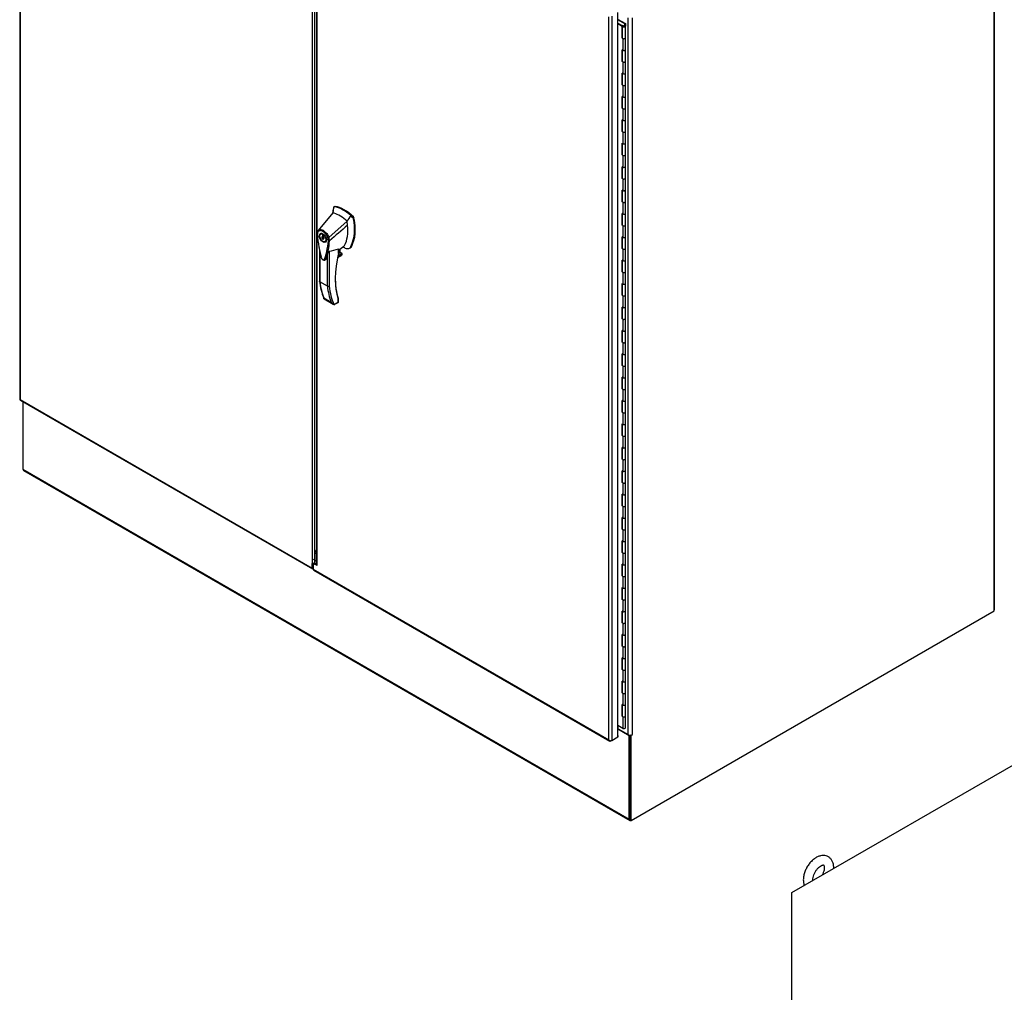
# Model space of a CAD drawing. Header units: inches. Extents: x 2 to 538, y -2 to 358.
# Tile 9 of 11: x 407 to 476, y 246 to 314. Entities that reach past the tile are written whole.
import ezdxf

# ---------------------------------------------------------------- set-up
doc = ezdxf.new("R2010")
doc.units = ezdxf.units.IN
doc.header["$MEASUREMENT"] = 0
for name, color, linetype in [('COM44036', 7, 'Continuous'), ('COM48815', 7, 'Continuous'), ('COM54578-60', 7, 'Continuous'), ('COM56746-3', 7, 'Continuous'), ('COM71120-5', 7, 'Continuous'), ('COM71123-9', 7, 'Continuous'), ('Default', 7, 'Continuous'), ('GSK11033', 7, 'Continuous'), ('HAN13066', 7, 'Continuous'), ('SCS00680', 7, 'Continuous')]:
    doc.layers.add(name, color=color, linetype=linetype)

# ---------------------------------------------------------------- blocks, each defined once
blk = doc.blocks.new('SE1')
at = {"layer": 'COM44036', "color": 7, "linetype": 'Continuous'}
for p, q in [((407.037, 337.713), (407.037, 287.143)), ((407.078, 337.616), (407.078, 287.124)), ((427.448, 325.55), (427.448, 275.669)), ((427.65, 275.763), (427.65, 325.212)), ((407.074, 287.078), (427.478, 275.298)), ((407.078, 287.124), (427.448, 275.364)), ((407.078, 287.124), (407.078, 287.124)), ((407.078, 287.124), (407.078, 287.124)), ((407.078, 287.124), (407.078, 287.124)), ((407.078, 287.124), (407.078, 287.124)), ((427.515, 275.403), (427.515, 275.708)), ((427.448, 275.364), (427.448, 275.669))]:
    blk.add_line(p, q, dxfattribs=at)
blk.add_arc((427.437, 275.958), 0.289, 272.24185, 317.56928, dxfattribs=at)
for centre, major_axis, start_param, end_param in [((407.18, 287.143), (0.143, 0), 3.141593, 3.27243), ((407.146, 287.202), (0.072, 0.124), 3.010756, 3.141593), ((427.549, 275.422), (0.072, 0.124), 2.356194, 3.786671)]:
    blk.add_ellipse(centre, major_axis=major_axis, ratio=0.57735, start_param=start_param, end_param=end_param, dxfattribs=at)
for points in [[(407.038, 287.133), (407.04, 287.13), (407.044, 287.128), (407.055, 287.126), (407.059, 287.125), (407.068, 287.124), (407.073, 287.124), (407.078, 287.124)], [(407.065, 287.085), (407.064, 287.088), (407.065, 287.093), (407.068, 287.103), (407.069, 287.107), (407.073, 287.115), (407.075, 287.119), (407.078, 287.124)]]:
    blk.add_open_spline(points, degree=3, knots=[0, 0, 0, 0, 0.5, 0.5, 0.75, 0.75, 1, 1, 1, 1], dxfattribs=at)
at = {"layer": 'COM48815', "color": 7, "linetype": 'Continuous'}
for q in [(475.098, 331.15), (475.077, 272.456)]:
    blk.add_line((475.098, 272.468), q, dxfattribs=at)
at = {"layer": 'COM54578-60', "color": 7, "linetype": 'Continuous'}
for p, q in [((449.28, 313.367), (448.798, 313.645)), ((448.833, 313.675), (449.342, 313.382)), ((448.798, 313.408), (449.099, 313.234)), ((449.094, 313.186), (448.798, 313.357)), ((449.094, 312.369), (449.094, 313.186)), ((449.099, 313.234), (449.099, 312.417)), ((449.108, 313.206), (449.108, 312.389)), ((449.142, 313.254), (449.186, 313.228)), ((449.175, 313.206), (449.175, 313.193)), ((449.186, 313.228), (449.186, 313.224)), ((449.275, 313.193), (449.275, 313.206)), ((449.28, 313.208), (449.28, 313.367)), ((449.28, 313.208), (449.28, 313.204)), ((449.342, 313.382), (449.342, 313.209)), ((449.342, 312.389), (449.342, 313.206)), ((449.094, 312.369), (449.142, 312.342)), ((449.108, 312.412), (449.099, 312.417)), ((449.142, 312.342), (449.142, 311.524)), ((449.342, 311.572), (449.342, 312.389)), ((449.142, 311.524), (449.094, 311.552)), ((449.094, 310.736), (449.094, 311.552)), ((449.099, 311.549), (449.099, 310.784)), ((449.108, 311.544), (449.108, 310.756)), ((449.342, 310.756), (449.342, 311.573)), ((449.099, 310.784), (449.108, 310.779)), ((449.342, 309.939), (449.342, 310.756)), ((449.142, 310.709), (449.094, 310.736)), ((449.142, 310.709), (449.142, 309.891)), ((449.142, 309.891), (449.094, 309.919)), ((449.094, 309.103), (449.094, 309.919)), ((449.099, 309.916), (449.099, 309.151)), ((449.108, 309.911), (449.108, 309.123)), ((449.342, 309.123), (449.342, 309.94)), ((449.142, 309.076), (449.094, 309.103)), ((449.099, 309.151), (449.108, 309.146)), ((449.142, 309.076), (449.142, 308.258)), ((449.342, 308.306), (449.342, 309.123)), ((449.142, 308.258), (449.094, 308.286)), ((449.094, 307.47), (449.094, 308.286)), ((449.099, 308.283), (449.099, 307.518)), ((449.108, 308.278), (449.108, 307.49)), ((449.342, 307.49), (449.342, 308.307)), ((449.142, 307.443), (449.094, 307.47)), ((449.099, 307.518), (449.108, 307.513)), ((449.142, 307.443), (449.142, 306.625)), ((449.342, 306.673), (449.342, 307.49)), ((449.142, 306.625), (449.094, 306.653)), ((449.094, 305.837), (449.094, 306.653)), ((449.099, 306.65), (449.099, 305.885)), ((449.108, 306.645), (449.108, 305.857)), ((449.342, 305.857), (449.342, 306.674)), ((449.142, 305.81), (449.094, 305.837)), ((449.099, 305.885), (449.108, 305.88)), ((449.142, 305.81), (449.142, 304.992)), ((449.342, 305.04), (449.342, 305.857)), ((449.142, 304.992), (449.094, 305.02)), ((449.094, 304.204), (449.094, 305.02)), ((449.099, 305.017), (449.099, 304.252)), ((449.108, 305.012), (449.108, 304.224)), ((449.342, 304.224), (449.342, 305.041)), ((449.142, 304.177), (449.094, 304.204)), ((449.099, 304.252), (449.108, 304.247)), ((449.142, 304.177), (449.142, 303.359)), ((449.342, 303.407), (449.342, 304.224)), ((449.142, 303.359), (449.094, 303.387)), ((449.094, 302.571), (449.094, 303.387)), ((449.099, 303.384), (449.099, 302.619)), ((449.108, 303.379), (449.108, 302.591)), ((449.342, 302.591), (449.342, 303.408)), ((449.142, 302.544), (449.094, 302.571)), ((449.099, 302.619), (449.108, 302.614)), ((449.142, 302.544), (449.142, 301.726)), ((449.342, 301.774), (449.342, 302.591)), ((449.142, 301.726), (449.094, 301.754)), ((449.094, 300.938), (449.094, 301.754)), ((449.099, 301.751), (449.099, 300.986)), ((449.108, 301.746), (449.108, 300.959)), ((449.342, 300.959), (449.342, 301.775)), ((449.142, 300.911), (449.094, 300.938)), ((449.099, 300.986), (449.108, 300.981)), ((449.142, 300.911), (449.142, 300.093)), ((449.342, 300.141), (449.342, 300.959)), ((449.142, 300.093), (449.094, 300.121)), ((449.094, 299.305), (449.094, 300.121)), ((449.099, 300.118), (449.099, 299.353)), ((449.108, 300.113), (449.108, 299.326)), ((449.342, 299.326), (449.342, 300.142)), ((449.142, 299.278), (449.094, 299.305)), ((449.099, 299.353), (449.108, 299.348)), ((449.142, 299.278), (449.142, 298.46)), ((449.342, 298.508), (449.342, 299.326)), ((449.142, 298.46), (449.094, 298.488)), ((449.094, 297.672), (449.094, 298.488)), ((449.099, 298.485), (449.099, 297.72)), ((449.108, 298.48), (449.108, 297.693)), ((449.342, 297.693), (449.342, 298.509)), ((449.099, 297.72), (449.108, 297.715)), ((449.342, 296.875), (449.342, 297.693)), ((449.142, 297.645), (449.094, 297.672)), ((449.142, 297.645), (449.142, 296.827)), ((449.142, 296.827), (449.094, 296.855)), ((449.094, 296.039), (449.094, 296.855)), ((449.099, 296.852), (449.099, 296.087)), ((449.108, 296.847), (449.108, 296.06)), ((449.342, 296.06), (449.342, 296.876)), ((449.142, 296.012), (449.094, 296.039)), ((449.099, 296.087), (449.108, 296.082)), ((449.142, 296.012), (449.142, 295.194)), ((449.342, 295.242), (449.342, 296.06)), ((449.142, 295.194), (449.094, 295.222)), ((449.094, 294.406), (449.094, 295.222)), ((449.099, 295.219), (449.099, 294.454)), ((449.108, 295.214), (449.108, 294.427)), ((449.342, 294.427), (449.342, 295.243)), ((449.142, 294.379), (449.094, 294.406)), ((449.099, 294.454), (449.108, 294.449)), ((449.142, 294.379), (449.142, 293.561)), ((449.342, 293.609), (449.342, 294.427)), ((449.142, 293.561), (449.094, 293.589)), ((449.094, 292.773), (449.094, 293.589)), ((449.099, 293.586), (449.099, 292.821)), ((449.108, 293.581), (449.108, 292.794)), ((449.342, 292.794), (449.342, 293.61)), ((449.142, 292.746), (449.094, 292.773)), ((449.099, 292.821), (449.108, 292.816)), ((449.142, 292.746), (449.142, 291.928)), ((449.342, 291.976), (449.342, 292.794)), ((449.142, 291.928), (449.094, 291.956)), ((449.094, 291.14), (449.094, 291.956)), ((449.099, 291.953), (449.099, 291.188)), ((449.108, 291.948), (449.108, 291.161)), ((449.342, 291.161), (449.342, 291.977)), ((449.142, 291.113), (449.094, 291.14)), ((449.099, 291.188), (449.108, 291.183)), ((449.142, 291.113), (449.142, 290.295)), ((449.342, 290.343), (449.342, 291.161)), ((449.142, 290.295), (449.094, 290.323)), ((449.094, 289.507), (449.094, 290.323)), ((449.099, 290.32), (449.099, 289.555)), ((449.108, 290.315), (449.108, 289.528)), ((449.342, 289.528), (449.342, 290.344)), ((449.142, 289.48), (449.094, 289.507)), ((449.099, 289.555), (449.108, 289.55)), ((449.142, 289.48), (449.142, 288.662)), ((449.342, 288.71), (449.342, 289.528)), ((449.142, 288.662), (449.094, 288.69)), ((449.094, 287.874), (449.094, 288.69)), ((449.099, 288.687), (449.099, 287.922)), ((449.108, 288.682), (449.108, 287.895)), ((449.342, 287.895), (449.342, 288.711)), ((449.142, 287.847), (449.094, 287.874)), ((449.099, 287.922), (449.108, 287.917)), ((449.142, 287.847), (449.142, 287.029)), ((449.342, 287.077), (449.342, 287.895)), ((449.142, 287.029), (449.094, 287.057)), ((449.094, 286.241), (449.094, 287.057)), ((449.099, 287.055), (449.099, 286.289)), ((449.108, 287.049), (449.108, 286.262)), ((449.342, 286.262), (449.342, 287.078)), ((449.142, 286.214), (449.094, 286.241)), ((449.099, 286.289), (449.108, 286.284)), ((449.142, 286.214), (449.142, 285.396)), ((449.342, 285.444), (449.342, 286.262)), ((449.142, 285.396), (449.094, 285.424)), ((449.094, 284.608), (449.094, 285.424)), ((449.099, 285.422), (449.099, 284.656)), ((449.108, 285.416), (449.108, 284.629)), ((449.342, 284.629), (449.342, 285.445)), ((449.099, 284.656), (449.108, 284.651)), ((449.342, 283.811), (449.342, 284.629)), ((449.142, 284.581), (449.094, 284.608)), ((449.142, 284.581), (449.142, 283.763)), ((449.142, 283.763), (449.094, 283.791)), ((449.094, 282.975), (449.094, 283.791)), ((449.099, 283.789), (449.099, 283.023)), ((449.108, 283.783), (449.108, 282.996)), ((449.342, 282.996), (449.342, 283.812)), ((449.142, 282.948), (449.094, 282.975)), ((449.099, 283.023), (449.108, 283.018)), ((449.142, 282.948), (449.142, 282.131)), ((449.342, 282.178), (449.342, 282.996)), ((449.142, 282.131), (449.094, 282.158)), ((449.094, 281.342), (449.094, 282.158)), ((449.099, 282.156), (449.099, 281.39)), ((449.108, 282.15), (449.108, 281.363)), ((449.342, 281.363), (449.342, 282.179)), ((449.142, 281.315), (449.094, 281.342)), ((449.099, 281.39), (449.108, 281.385)), ((449.142, 281.315), (449.142, 280.498)), ((449.342, 280.545), (449.342, 281.363)), ((449.142, 280.498), (449.094, 280.525)), ((449.094, 279.709), (449.094, 280.525)), ((449.099, 280.523), (449.099, 279.757)), ((449.108, 280.517), (449.108, 279.73)), ((449.342, 279.73), (449.342, 280.546)), ((449.142, 279.682), (449.094, 279.709)), ((449.099, 279.757), (449.108, 279.752)), ((449.142, 279.682), (449.142, 278.865)), ((449.342, 278.912), (449.342, 279.73)), ((449.142, 278.865), (449.094, 278.892)), ((449.094, 278.076), (449.094, 278.892)), ((449.099, 278.89), (449.099, 278.124)), ((449.108, 278.884), (449.108, 278.097)), ((449.342, 278.097), (449.342, 278.913)), ((449.142, 278.049), (449.094, 278.076)), ((449.099, 278.124), (449.108, 278.119)), ((449.142, 278.049), (449.142, 277.232)), ((449.342, 277.279), (449.342, 278.097)), ((449.142, 277.232), (449.094, 277.259)), ((449.094, 276.443), (449.094, 277.259)), ((449.099, 277.257), (449.099, 276.491)), ((449.108, 277.251), (449.108, 276.464)), ((449.342, 276.464), (449.342, 277.28)), ((449.142, 276.416), (449.094, 276.443)), ((449.099, 276.491), (449.108, 276.486)), ((449.142, 276.416), (449.142, 275.599)), ((449.342, 275.646), (449.342, 276.464)), ((449.142, 275.599), (449.094, 275.626)), ((449.094, 274.81), (449.094, 275.626)), ((449.099, 275.624), (449.099, 274.858)), ((449.108, 275.618), (449.108, 274.831)), ((449.342, 274.831), (449.342, 275.647)), ((449.142, 274.783), (449.094, 274.81)), ((449.099, 274.858), (449.108, 274.853)), ((449.142, 274.783), (449.142, 273.966)), ((449.342, 274.013), (449.342, 274.831)), ((449.142, 273.966), (449.094, 273.993)), ((449.094, 273.177), (449.094, 273.993)), ((449.099, 273.991), (449.099, 273.225)), ((449.108, 273.985), (449.108, 273.198)), ((449.342, 273.198), (449.342, 274.014)), ((449.142, 273.15), (449.094, 273.177)), ((449.099, 273.225), (449.108, 273.22)), ((449.142, 273.15), (449.142, 272.333)), ((449.342, 272.38), (449.342, 273.198)), ((449.142, 272.333), (449.094, 272.36)), ((449.094, 271.544), (449.094, 272.36)), ((449.099, 272.358), (449.099, 271.593)), ((449.108, 272.352), (449.108, 271.565)), ((449.342, 271.565), (449.342, 272.381)), ((449.099, 271.593), (449.108, 271.587)), ((449.342, 270.747), (449.342, 271.565)), ((449.142, 271.517), (449.094, 271.544)), ((449.142, 271.517), (449.142, 270.7)), ((449.142, 270.7), (449.094, 270.727)), ((449.094, 269.911), (449.094, 270.727)), ((449.099, 270.725), (449.099, 269.96)), ((449.108, 270.719), (449.108, 269.932)), ((449.342, 269.932), (449.342, 270.748)), ((449.142, 269.884), (449.094, 269.911)), ((449.099, 269.96), (449.108, 269.954)), ((449.142, 269.884), (449.142, 269.067)), ((449.342, 269.114), (449.342, 269.932)), ((449.142, 269.067), (449.094, 269.094)), ((449.094, 268.278), (449.094, 269.094)), ((449.099, 269.092), (449.099, 268.327)), ((449.108, 269.086), (449.108, 268.299)), ((449.342, 268.299), (449.342, 269.115)), ((449.142, 268.251), (449.094, 268.278)), ((449.099, 268.327), (449.108, 268.321)), ((449.142, 268.251), (449.142, 267.434)), ((449.342, 267.481), (449.342, 268.299)), ((449.142, 267.434), (449.094, 267.461)), ((449.094, 266.645), (449.094, 267.461)), ((449.099, 267.459), (449.099, 266.694)), ((449.108, 267.453), (449.108, 266.666)), ((449.342, 266.666), (449.342, 267.482)), ((449.142, 266.618), (449.094, 266.645)), ((449.099, 266.694), (449.108, 266.688)), ((449.142, 266.618), (449.142, 265.801)), ((449.342, 265.848), (449.342, 266.666)), ((449.094, 265.012), (449.094, 265.828)), ((449.142, 265.801), (449.094, 265.828)), ((449.099, 265.826), (449.099, 265.061)), ((449.108, 265.82), (449.108, 265.033)), ((449.342, 265.033), (449.342, 265.849)), ((449.142, 264.985), (449.094, 265.012)), ((449.099, 265.061), (449.108, 265.055)), ((449.142, 264.985), (449.142, 264.168)), ((449.342, 264.216), (449.342, 265.033)), ((449.142, 264.168), (448.798, 264.367))]:
    blk.add_line(p, q, dxfattribs=at)
for centre, major_axis, start_param, end_param in [((449.225, 313.206), (0.135, 0), 2.775808, 3.404676), ((449.225, 313.206), (-0.117, 0), -0.785398, 3.18711), ((449.225, 313.206), (-0.055, 0), -0.785398, 3.207987), ((449.225, 312.389), (0.135, 0), -3.507377, -3.404676), ((449.225, 312.389), (-0.117, 0), 0, 3.141593), ((449.225, 312.389), (-0.117, 0), 0.785398, 3.141593), ((449.225, 311.573), (-0.117, 0), 0.783092, 3.141593), ((449.225, 311.572), (-0.117, 0), 0.785398, 3.141593), ((449.225, 310.756), (0.135, 0), -3.507377, -3.404676), ((449.011, 311.073), (-0.076, 0.132), 4.366763, 4.535551), ((449.011, 311.073), (-0.076, 0.132), 3.31843, 3.487219), ((449.054, 311.098), (0.076, -0.132), -0.360117, -0.292582), ((449.225, 310.756), (-0.117, 0), 0, 3.141593), ((449.225, 310.756), (-0.117, 0), 0.785398, 3.141593), ((449.225, 309.94), (-0.117, 0), 0.783092, 3.141593), ((449.225, 309.939), (-0.117, 0), 0.785398, 3.141593), ((449.225, 309.123), (0.135, 0), -3.507377, -3.404676), ((449.225, 309.123), (-0.117, 0), 0, 3.141593), ((449.225, 309.123), (-0.117, 0), 0.785398, 3.141593), ((449.225, 308.307), (-0.117, 0), 0.783092, 3.141593), ((449.225, 308.306), (-0.117, 0), 0.785398, 3.141593), ((449.225, 307.49), (0.135, 0), -3.507377, -3.404676), ((449.225, 307.49), (-0.117, 0), 0, 3.141593), ((449.225, 307.49), (-0.117, 0), 0.785398, 3.141593), ((449.225, 306.674), (-0.117, 0), 0.783092, 3.141593), ((449.225, 306.673), (-0.117, 0), 0.785398, 3.141593), ((449.011, 306.174), (-0.076, 0.132), 4.366763, 4.535551), ((449.011, 306.174), (-0.076, 0.132), 3.31843, 3.487219), ((449.054, 306.199), (0.076, -0.132), -0.360117, -0.292582), ((449.225, 305.857), (0.135, 0), -3.507377, -3.404676), ((449.225, 305.857), (-0.117, 0), 0, 3.141593), ((449.225, 305.857), (-0.117, 0), 0.785398, 3.141593), ((449.225, 305.041), (-0.117, 0), 0.783092, 3.141593), ((449.225, 305.04), (-0.117, 0), 0.785398, 3.141593), ((449.225, 304.224), (0.135, 0), -3.507377, -3.404676), ((449.225, 304.224), (-0.117, 0), 0, 3.141593), ((449.225, 304.224), (-0.117, 0), 0.785398, 3.141593), ((449.225, 303.408), (-0.117, 0), 0, 3.141593), ((449.225, 303.407), (-0.117, 0), 0.785398, 3.141593), ((449.225, 302.591), (0.135, 0), -3.507377, -3.404676), ((449.225, 302.591), (-0.117, 0), 0, 3.141593), ((449.225, 302.591), (-0.117, 0), 0.785398, 3.141593), ((449.011, 301.275), (-0.076, 0.132), 4.366763, 4.535551), ((449.011, 301.275), (-0.076, 0.132), 3.31843, 3.487219), ((449.054, 301.3), (0.076, -0.132), -0.360117, -0.292582), ((449.225, 301.775), (-0.117, 0), 0.783092, 3.141593), ((449.225, 301.774), (-0.117, 0), 0.785398, 3.141593), ((449.225, 300.959), (0.135, 0), -3.507377, -3.404676), ((449.225, 300.959), (-0.117, 0), 0, 3.141593), ((449.225, 300.959), (-0.117, 0), 0.785398, 3.141593), ((449.225, 300.142), (-0.117, 0), 0.783092, 3.141593), ((449.225, 300.141), (-0.117, 0), 0.785398, 3.141593), ((449.225, 299.326), (0.135, 0), -3.507377, -3.404676), ((449.225, 299.326), (-0.117, 0), 0, 3.141593), ((449.225, 299.326), (-0.117, 0), 0.785398, 3.141593), ((449.225, 298.509), (-0.117, 0), 0, 3.141593), ((449.225, 298.508), (-0.117, 0), 0.785398, 3.141593), ((449.225, 297.693), (0.135, 0), -3.507377, -3.404676), ((449.225, 297.693), (-0.117, 0), 0, 3.141593), ((449.225, 297.693), (-0.117, 0), 0.785398, 3.141593), ((449.011, 296.376), (-0.076, 0.132), 4.366763, 4.535551), ((449.225, 296.876), (-0.117, 0), 0.783092, 3.141593), ((449.225, 296.875), (-0.117, 0), 0.785398, 3.141593), ((449.225, 296.06), (0.135, 0), -3.507377, -3.404676), ((449.011, 296.376), (-0.076, 0.132), 3.31843, 3.487219), ((449.054, 296.401), (0.076, -0.132), -0.360117, -0.292582), ((449.225, 296.06), (-0.117, 0), 0, 3.141593), ((449.225, 296.06), (-0.117, 0), 0.785398, 3.141593), ((449.225, 295.243), (-0.117, 0), 0.783092, 3.141593), ((449.225, 295.242), (-0.117, 0), 0.785398, 3.141593), ((449.225, 294.427), (0.135, 0), -3.507377, -3.404676), ((449.225, 294.427), (-0.117, 0), 0, 3.141593), ((449.225, 294.427), (-0.117, 0), 0.785398, 3.141593), ((449.225, 293.61), (-0.117, 0), 0.783092, 3.141593), ((449.225, 293.609), (-0.117, 0), 0.785398, 3.141593), ((449.225, 292.794), (0.135, 0), -3.507377, -3.404676), ((449.225, 292.794), (-0.117, 0), 0, 3.141593), ((449.225, 292.794), (-0.117, 0), 0.785398, 3.141593), ((449.011, 291.477), (-0.076, 0.132), 4.366763, 4.535551), ((449.225, 291.977), (-0.117, 0), 0, 3.141593), ((449.225, 291.976), (-0.117, 0), 0.785398, 3.141593), ((449.225, 291.161), (0.135, 0), -3.507377, -3.404676), ((449.011, 291.477), (-0.076, 0.132), 3.31843, 3.487219), ((449.054, 291.502), (0.076, -0.132), -0.360117, -0.292582), ((449.225, 291.161), (-0.117, 0), 0, 3.141593), ((449.225, 291.161), (-0.117, 0), 0.785398, 3.141593), ((449.225, 290.344), (-0.117, 0), 0.783092, 3.141593), ((449.225, 290.343), (-0.117, 0), 0.785398, 3.141593), ((449.225, 289.528), (0.135, 0), -3.507377, -3.404676), ((449.225, 289.528), (-0.117, 0), 0, 3.141593), ((449.225, 289.528), (-0.117, 0), 0.785398, 3.141593), ((449.225, 288.711), (-0.117, 0), 0, 3.141593), ((449.225, 288.71), (-0.117, 0), 0.785398, 3.141593), ((449.225, 287.895), (0.135, 0), -3.507377, -3.404676), ((449.225, 287.895), (-0.117, 0), 0, 3.141593), ((449.225, 287.895), (-0.117, 0), 0.785398, 3.141593), ((449.225, 287.078), (-0.117, 0), 0.783092, 3.141593), ((449.225, 287.077), (-0.117, 0), 0.785398, 3.141593), ((449.225, 286.262), (0.135, 0), -3.507377, -3.404676), ((449.011, 286.578), (-0.076, 0.132), 4.366763, 4.535551), ((449.011, 286.578), (-0.076, 0.132), 3.31843, 3.487219), ((449.054, 286.603), (0.076, -0.132), -0.360117, -0.292582), ((449.225, 286.262), (-0.117, 0), 0, 3.141593), ((449.225, 286.262), (-0.117, 0), 0.785398, 3.141593), ((449.225, 285.445), (-0.117, 0), 0, 3.141593), ((449.225, 285.444), (-0.117, 0), 0.785398, 3.141593), ((449.225, 284.629), (0.135, 0), -3.507377, -3.404676), ((449.225, 284.629), (-0.117, 0), 0, 3.141593), ((449.225, 284.629), (-0.117, 0), 0.785398, 3.141593), ((449.225, 283.812), (-0.117, 0), 0, 3.141593), ((449.225, 283.811), (-0.117, 0), 0.785398, 3.141593), ((449.225, 282.996), (0.135, 0), -3.507377, -3.404676), ((449.225, 282.996), (-0.117, 0), 0, 3.141593), ((449.225, 282.996), (-0.117, 0), 0.785398, 3.141593), ((449.225, 282.179), (-0.117, 0), 0, 3.141593), ((449.225, 282.178), (-0.117, 0), 0.785398, 3.141593), ((449.225, 281.363), (0.135, 0), -3.507377, -3.404676), ((449.011, 281.679), (-0.076, 0.132), 4.366763, 4.535551), ((449.011, 281.679), (-0.076, 0.132), 3.31843, 3.487219), ((449.054, 281.704), (0.076, -0.132), -0.360117, -0.292582), ((449.225, 281.363), (-0.117, 0), 0, 3.141593), ((449.225, 281.363), (-0.117, 0), 0.785398, 3.141593), ((449.225, 280.546), (-0.117, 0), 0, 3.141593), ((449.225, 280.545), (-0.117, 0), 0.785398, 3.141593), ((449.225, 279.73), (0.135, 0), -3.507377, -3.404676), ((449.225, 279.73), (-0.117, 0), 0, 3.141593), ((449.225, 279.73), (-0.117, 0), 0.785398, 3.141593), ((449.225, 278.913), (-0.117, 0), 0, 3.141593), ((449.225, 278.912), (-0.117, 0), 0.785398, 3.141593), ((449.225, 278.097), (0.135, 0), -3.507377, -3.404676), ((449.225, 278.097), (-0.117, 0), 0, 3.141593), ((449.225, 278.097), (-0.117, 0), 0.785398, 3.141593), ((449.225, 277.28), (-0.117, 0), 0, 3.141593), ((449.225, 277.279), (-0.117, 0), 0.785398, 3.141593), ((449.225, 276.464), (0.135, 0), -3.507377, -3.404676), ((449.011, 276.78), (-0.076, 0.132), 4.366763, 4.535551), ((449.011, 276.78), (-0.076, 0.132), 3.31843, 3.487219), ((449.054, 276.805), (0.076, -0.132), -0.360117, -0.292582), ((449.225, 276.464), (-0.117, 0), 0, 3.141593), ((449.225, 276.464), (-0.117, 0), 0.785398, 3.141593), ((449.225, 275.647), (-0.117, 0), 0, 3.141593), ((449.225, 275.646), (-0.117, 0), 0.785398, 3.141593), ((449.225, 274.831), (0.135, 0), -3.507377, -3.404676), ((449.225, 274.831), (-0.117, 0), 0, 3.141593), ((449.225, 274.831), (-0.117, 0), 0.785398, 3.141593), ((449.225, 274.014), (-0.117, 0), 0.783092, 3.141593), ((449.225, 274.013), (-0.117, 0), 0.785398, 3.141593), ((449.225, 273.198), (0.135, 0), -3.507377, -3.404676), ((449.225, 273.198), (-0.117, 0), 0, 3.141593), ((449.225, 273.198), (-0.117, 0), 0.785398, 3.141593), ((449.225, 272.381), (-0.117, 0), 0, 3.141593), ((449.225, 272.38), (-0.117, 0), 0.785398, 3.141593), ((449.225, 271.565), (0.135, 0), -3.507377, -3.404676), ((449.011, 271.881), (-0.076, 0.132), 4.366763, 4.535551), ((449.011, 271.881), (-0.076, 0.132), 3.31843, 3.487219), ((449.054, 271.906), (0.076, -0.132), -0.360117, -0.292582), ((449.225, 271.565), (-0.117, 0), 0, 3.141593), ((449.225, 271.565), (-0.117, 0), 0.785398, 3.141593), ((449.225, 270.748), (-0.117, 0), 0, 3.141593), ((449.225, 270.747), (-0.117, 0), 0.785398, 3.141593), ((449.225, 269.932), (0.135, 0), -3.507377, -3.404676), ((449.225, 269.932), (-0.117, 0), 0, 3.141593), ((449.225, 269.932), (-0.117, 0), 0.785398, 3.141593), ((449.225, 269.115), (-0.117, 0), 0, 3.141593), ((449.225, 269.114), (-0.117, 0), 0.785398, 3.141593), ((449.225, 268.299), (0.135, 0), -3.507377, -3.404676), ((449.225, 268.299), (-0.117, 0), 0, 3.141593), ((449.225, 268.299), (-0.117, 0), 0.785398, 3.141593), ((449.225, 267.482), (-0.117, 0), 0, 3.141593), ((449.225, 267.481), (-0.117, 0), 0.785398, 3.141593), ((449.011, 266.982), (-0.076, 0.132), 4.366763, 4.535551), ((449.011, 266.982), (-0.076, 0.132), 3.31843, 3.487219), ((449.054, 267.007), (0.076, -0.132), -0.360117, -0.292582), ((449.225, 266.666), (0.135, 0), -3.507377, -3.404676), ((449.225, 266.666), (-0.117, 0), 0, 3.141593), ((449.225, 266.666), (-0.117, 0), 0.785398, 3.141593), ((449.225, 265.849), (-0.117, 0), 0, 3.141593), ((449.225, 265.848), (-0.117, 0), 0.785398, 3.141593), ((449.225, 265.033), (0.135, 0), -3.507377, -3.404676), ((449.225, 265.033), (-0.117, 0), 0, 3.141593), ((449.225, 265.033), (-0.117, 0), 0.785398, 3.141593), ((449.225, 264.216), (-0.117, 0), 0.785398, 3.141593), ((449.225, 264.177), (0.05, 0), 4.601828, 4.82295)]:
    blk.add_ellipse(centre, major_axis=major_axis, ratio=0.57735, start_param=start_param, end_param=end_param, dxfattribs=at)
blk.add_ellipse((449.225, 313.206), major_axis=(0.05, 0), ratio=0.57735, dxfattribs=at)
at = {"layer": 'COM56746-3', "color": 7, "linetype": 'Continuous'}
for p, q in [((427.758, 325.22), (427.758, 275.647)), ((427.8, 275.542), (427.8, 325.208)), ((448.17, 263.369), (448.17, 313.86)), ((448.372, 313.9), (448.372, 263.33)), ((448.798, 263.576), (448.798, 314.145)), ((427.691, 275.683), (427.623, 275.644)), ((427.759, 275.643), (427.691, 275.683)), ((427.623, 275.644), (427.535, 275.593)), ((427.535, 275.593), (427.535, 275.283)), ((427.535, 275.283), (448.17, 263.369)), ((427.565, 275.217), (448.233, 263.284)), ((427.8, 275.542), (427.623, 275.644)), ((448.17, 263.369), (448.17, 263.369)), ((448.17, 263.369), (448.17, 263.369)), ((448.17, 263.369), (448.17, 263.369)), ((448.17, 263.369), (448.17, 263.369)), ((448.17, 263.369), (448.17, 263.369)), ((448.24, 263.313), (448.225, 263.29)), ((448.372, 263.33), (448.305, 263.291)), ((448.372, 263.33), (448.798, 263.576)), ((448.798, 263.682), (448.822, 263.668)), ((448.822, 263.668), (448.798, 263.653)), ((448.822, 263.59), (448.798, 263.576)), ((448.822, 263.59), (448.822, 263.668))]:
    blk.add_line(p, q, dxfattribs=at)
for centre, radius, start, end in [((427.913, 275.647), 0.154, 180, 223.04754), ((448.365, 263.54), 0.26, 221.3936, 244.29429), ((448.33, 263.422), 0.169, 198.56886, 231.33198)]:
    blk.add_arc(centre, radius, start, end, dxfattribs=at)
for centre, major_axis, start_param, end_param in [((427.636, 275.341), (0.072, 0.124), 2.356194, 3.141593), ((448.271, 263.388), (0.143, 0), 4.581552, 5.497787), ((448.305, 263.408), (0.071, 0.124), 3.010756, 3.926991)]:
    blk.add_ellipse(centre, major_axis=major_axis, ratio=0.57735, start_param=start_param, end_param=end_param, dxfattribs=at)
at = {"layer": 'COM71120-5', "color": 7, "linetype": 'Continuous'}
for p, q in [((475.077, 272.378), (475.077, 331.06)), ((449.532, 263.73), (449.532, 313.789)), ((449.801, 313.789), (449.801, 263.73)), ((449.734, 257.747), (475.077, 272.378)), ((448.829, 264.136), (448.829, 264.349)), ((448.829, 264.136), (449.532, 263.73)), ((449.667, 263.697), (449.667, 257.785)), ((449.68, 263.698), (449.734, 263.666)), ((449.801, 263.705), (449.734, 263.666)), ((449.734, 257.747), (449.734, 263.666)), ((449.778, 263.718), (449.801, 263.705)), ((449.667, 257.785), (449.734, 257.747))]:
    blk.add_line(p, q, dxfattribs=at)
for centre, major_axis, start_param, end_param in [((448.762, 264.097), (-0.095, 0), 3.926991, 4.32302), ((449.667, 263.807), (0.19, 0), 3.926991, 5.497787), ((449.801, 263.717), (-0.0075, -0.013), 0.785398, 3.926991)]:
    blk.add_ellipse(centre, major_axis=major_axis, ratio=0.57735, start_param=start_param, end_param=end_param, dxfattribs=at)
at = {"layer": 'COM71123-9', "color": 7, "linetype": 'Continuous'}
for p, q in [((407.265, 286.968), (407.265, 282.266)), ((407.265, 282.266), (449.6, 257.824)), ((407.304, 282.179), (449.639, 257.737)), ((448.798, 264.129), (449.6, 263.666)), ((449.654, 263.698), (449.6, 263.666)), ((449.6, 257.824), (449.6, 263.666)), ((449.667, 257.863), (449.667, 263.697))]:
    blk.add_line(p, q, dxfattribs=at)
for centre, end_param in [((407.399, 282.344), 3.141593), ((449.734, 257.902), 3.926991)]:
    blk.add_ellipse(centre, major_axis=(0.095, 0.165), ratio=0.57735, start_param=2.356194, end_param=end_param, dxfattribs=at)
at = {"layer": 'GSK11033', "color": 7, "linetype": 'Continuous'}
for p, q in [((427.758, 276.657), (427.655, 276.427)), ((427.655, 276.427), (427.758, 276.367)), ((427.655, 276.427), (427.655, 275.771)), ((427.522, 275.683), (427.522, 275.328)), ((427.758, 275.835), (427.549, 275.956)), ((427.535, 275.321), (427.522, 275.328))]:
    blk.add_line(p, q, dxfattribs=at)
at = {"layer": 'HAN13066', "color": 7, "linetype": 'Continuous'}
for p, q in [((428.942, 300.503), (428.891, 300.156)), ((428.952, 300.545), (428.942, 300.503)), ((429.031, 300.611), (428.973, 300.577)), ((429.007, 300.584), (429.063, 300.616)), ((428.891, 300.156), (427.885, 298.932)), ((430.278, 299.85), (430.15, 299.972)), ((430.278, 299.85), (430.334, 299.883)), ((430.333, 299.748), (430.389, 299.78)), ((429.891, 299.578), (428.619, 298.442)), ((427.885, 298.932), (427.857, 298.898)), ((428.142, 298.726), (428.053, 298.675)), ((428.234, 298.581), (428.172, 298.617)), ((428.172, 298.617), (428.172, 298.507)), ((428.172, 298.507), (428.234, 298.543)), ((428.261, 298.411), (428.172, 298.36)), ((428.261, 298.382), (428.172, 298.331)), ((428.234, 298.471), (428.234, 298.581)), ((428.261, 298.411), (428.261, 298.382)), ((428.261, 298.382), (428.274, 298.375)), ((428.172, 298.36), (428.172, 298.331)), ((428.172, 298.331), (428.234, 298.296)), ((428.234, 298.324), (428.267, 298.343)), ((428.234, 298.296), (428.234, 298.324)), ((428.353, 298.156), (428.442, 298.207)), ((428.669, 298.207), (428.671, 298.208)), ((429.306, 297.561), (429.679, 297.828)), ((430.057, 297.698), (430.116, 297.732)), ((430.164, 297.811), (430.221, 297.844)), ((427.975, 297.572), (427.975, 295.383)), ((428.002, 297.448), (428.002, 295.345)), ((428.518, 295.047), (428.518, 297.228)), ((428.645, 297.483), (428.645, 295.052)), ((429.227, 297.041), (429.495, 297.195)), ((429.229, 297.052), (429.526, 297.224)), ((429.555, 297.293), (429.242, 297.113)), ((429.254, 297.169), (429.536, 297.332)), ((429.288, 297.315), (429.405, 297.383)), ((429.289, 297.318), (429.289, 297.66)), ((429.306, 297.343), (429.306, 297.64)), ((429.405, 297.383), (429.405, 297.632)), ((429.414, 297.395), (429.414, 297.638)), ((429.536, 297.332), (429.414, 297.402)), ((428.518, 295.047), (428.002, 295.345)), ((428.266, 294.224), (428.783, 293.926)), ((428.294, 294.152), (428.92, 293.791)), ((428.979, 293.769), (429.267, 293.935)), ((429.049, 293.779), (429.264, 293.902)), ((429.267, 293.935), (429.267, 294.134)), ((429.294, 293.954), (429.294, 294.115))]:
    blk.add_line(p, q, dxfattribs=at)
for centre, radius, start, end in [((428.999, 300.537), 0.0478, 80.57156, 170.09371), ((427.432, 299.024), 2.99, 336.06491, 13.99549), ((430.128, 299.703), 0.21, 12.12422, 44.31154), ((428.149, 298.723), 0.337, 153.45406, 184.20608), ((428.137, 298.668), 0.32, 141.11203, 182.47497), ((428.149, 298.723), 0.337, 141.55217, 146.85821), ((428.541, 298.605), 0.181, 272.98106, 295.53925), ((427.882, 298.194), 0.708, 1.4293, 19.06819), ((427.915, 298.168), 0.755, 2.98151, 21.32136), ((435.633, 299.235), 7.837, 190.09001, 195.88696), ((423.7, 298.571), 4.984, 340.56542, 355.82537), ((428.634, 298.293), 0.0931, 241.17241, 292.54547), ((428.294, 294.61), 3.418, 65.17768, 67.57798), ((428.378, 299.715), 2.248, 276.83272, 293.90537), ((429.246, 297.343), 0.06, 346.46287, 0), ((429.432, 297.296), 0.119, 301.76301, 322.50066), ((429.517, 297.298), 0.0385, 352.48421, 59.47215), ((432.649, 295.891), 4.701, 186.13177, 201.32618), ((428.577, 295.166), 0.133, 243.40997, 300.79876), ((429.093, 294.108), 0.36, 210.45213, 251.46621), ((428.834, 293.832), 0.158, 335.6435, 336.40064), ((429.234, 293.954), 0.06, 300, 360)]:
    blk.add_arc(centre, radius, start, end, dxfattribs=at)
for centre, major_axis, ratio, start_param, end_param in [((431.503, 298.328), (-1.861, 3.223), 0.57735, 0.554197, 0.68063), ((429.642, 298.238), (-1.292, 2.238), 0.57735, 5.216072, 5.852948), ((429.094, 300.503), (0.062, -0.108), 0.57735, 2.711356, 3.141593), ((429.699, 298.271), (-1.292, 2.238), 0.57735, 5.142626, 5.852948), ((429.391, 298.093), (-1.142, 1.979), 0.57735, -0.49151, -0.47064), ((429.391, 298.093), (-1.142, 1.979), 0.57735, -0.533193, -0.49151), ((429.391, 298.093), (-1.142, 1.979), 0.57735, 5.183029, 5.749992), ((427.838, 300.509), (1.861, -3.223), 0.57735, 0.347274, 1.032882), ((430.304, 299.805), (0.063, -0.108), 0.57735, 1.032882, 2.001033), ((427.531, 300.331), (1.711, -2.963), 0.57735, 0.347274, 0.9125), ((427.531, 300.331), (1.711, -2.963), 0.57735, 0.961917, 1.005578), ((427.531, 300.331), (1.711, -2.963), 0.57735, 0.934083, 0.961917), ((427.531, 300.331), (1.711, -2.963), 0.57735, 0.9125, 0.934083), ((428.292, 298.467), (0.175, -0.303), 0.57735, 3.396895, 3.682808), ((428.203, 298.416), (0.05, -0.0866), 0.57735, 2.809011, 5.044971), ((428.292, 298.467), (0.05, -0.0866), 0.57735, 3.474174, 5.044971), ((428.203, 298.416), (-0.05, 0.0866), 0.57735, 2.809011, 5.044971), ((428.292, 298.467), (0.175, -0.303), 0.57735, 5.74197, 6.027883), ((429.433, 298.204), (-0.225, 0.39), 0.57735, 3.220945, 3.488867), ((429.684, 298.348), (0.375, -0.65), 0.57735, -0.71714, -0.516378), ((429.684, 298.348), (-0.375, 0.65), 0.57735, 2.625215, 3.488867), ((429.741, 298.381), (-0.375, 0.65), 0.57735, 3.141593, 3.488867), ((433.647, 298.21), (-3.239, -5.609), 0.57735, 5.185461, 5.79467), ((429.246, 297.343), (-0.06, 0), 0.57735, 2.356194, 3.141593), ((429.246, 297.343), (-0.0583, 0.014), 0.372014, 2.470308, 3.141593), ((429.242, 297.455), (-0.101, -0.175), 0.57735, 1.252561, 2.850817), ((429.231, 297.461), (0.094, 0.162), 0.57735, 4.529102, 5.92263), ((429.384, 297.395), (-0.03, 0), 0.57735, 2.356194, 3.141593), ((429.469, 297.268), (-0.063, -0.108), 0.57735, 1.492881, 2.113829), ((433.192, 299.106), (-3.7, -6.408), 0.57735, -0.658671, -0.441314), ((433.708, 298.808), (-3.7, -6.408), 0.57735, -0.658671, -0.441314), ((433.772, 298.771), (-3.655, -6.33), 0.57735, 5.625294, 5.881649), ((433.605, 298.234), (-3.209, -5.557), 0.57735, 5.502451, 5.79467), ((429.204, 293.972), (-0.0623, 0.0676), 0.368973, 3.059018, 3.844416), ((429.225, 294.158), (-0.0573, -0.0179), 0.720992, 3.145085, 3.727547), ((429.225, 294.158), (-0.0573, -0.0179), 0.720992, 2.15675, 3.145085), ((429.204, 293.972), (-0.0897, 0.0201), 0.368973, 2.438769, 3.224167)]:
    blk.add_ellipse(centre, major_axis=major_axis, ratio=ratio, start_param=start_param, end_param=end_param, dxfattribs=at)
for major_axis in [(0.175, -0.303), (0.15, -0.26)]:
    blk.add_ellipse((428.203, 298.416), major_axis=major_axis, ratio=0.57735, dxfattribs=at)
for points in [[(430.15, 299.972), (430.064, 299.841), (429.978, 299.71), (429.891, 299.578)], [(429.93, 299.3), (429.51, 298.936), (429.091, 298.572), (428.671, 298.208)], [(428.4, 296.913), (428.395, 296.897), (428.387, 296.884), (428.375, 296.876)]]:
    blk.add_open_spline(points, degree=3, dxfattribs=at)
for points, knots in [([(427.813, 298.698), (427.808, 298.695), (427.805, 298.691), (427.8, 298.683), (427.799, 298.679), (427.8, 298.673), (427.8, 298.671), (427.802, 298.667), (427.803, 298.665), (427.806, 298.662), (427.808, 298.66), (427.812, 298.657), (427.815, 298.655), (427.817, 298.654)], [0, 0, 0, 0, 0.25, 0.25, 0.5, 0.5, 0.625, 0.625, 0.75, 0.75, 0.875, 0.875, 1, 1, 1, 1]), ([(427.817, 298.654), (427.838, 298.368), (427.875, 298.076), (427.956, 297.629), (427.987, 297.479), (428.04, 297.251), (428.059, 297.175), (428.085, 297.08), (428.089, 297.06), (428.103, 297.022), (428.113, 297.003), (428.146, 296.95), (428.176, 296.921), (428.236, 296.887), (428.265, 296.883), (428.298, 296.898), (428.307, 296.907), (428.32, 296.93), (428.325, 296.944), (428.35, 297.011), (428.368, 297.066), (428.421, 297.232), (428.452, 297.346), (428.532, 297.7), (428.569, 297.949), (428.589, 298.211)], [0, 0, 0, 0, 0.25, 0.25, 0.375, 0.375, 0.4375, 0.4375, 0.453125, 0.453125, 0.46875, 0.46875, 0.5, 0.5, 0.53125, 0.53125, 0.546875, 0.546875, 0.5625, 0.5625, 0.625, 0.625, 0.75, 0.75, 1, 1, 1, 1]), ([(427.885, 298.932), (427.879, 298.924), (427.876, 298.914), (427.876, 298.891), (427.881, 298.879), (427.888, 298.869)], [0, 0, 0, 0, 0.5, 0.5, 1, 1, 1, 1]), ([(427.885, 298.932), (427.907, 298.954), (427.933, 298.97), (427.991, 298.99), (428.022, 298.994), (428.089, 298.99), (428.124, 298.982), (428.196, 298.955), (428.233, 298.936), (428.306, 298.887), (428.342, 298.858), (428.411, 298.79), (428.443, 298.753), (428.504, 298.671), (428.532, 298.627), (428.58, 298.537), (428.602, 298.489), (428.619, 298.442)], [0, 0, 0, 0, 0.125, 0.125, 0.25, 0.25, 0.375, 0.375, 0.5, 0.5, 0.625, 0.625, 0.75, 0.75, 0.875, 0.875, 1, 1, 1, 1]), ([(428.55, 298.425), (428.535, 298.468), (428.516, 298.51), (428.488, 298.561), (428.483, 298.571), (428.471, 298.592), (428.465, 298.602), (428.446, 298.631), (428.433, 298.65), (428.405, 298.687), (428.391, 298.704), (428.369, 298.73), (428.361, 298.738), (428.346, 298.754), (428.338, 298.762), (428.299, 298.8), (428.267, 298.827), (428.2, 298.871), (428.168, 298.888), (428.127, 298.903), (428.119, 298.906), (428.103, 298.911), (428.095, 298.913), (428.071, 298.918), (428.056, 298.921), (428.026, 298.922), (428.011, 298.922), (427.983, 298.918), (427.969, 298.915), (427.931, 298.902), (427.908, 298.888), (427.888, 298.869)], [0, 0, 0, 0, 0.125, 0.125, 0.15625, 0.15625, 0.1875, 0.1875, 0.25, 0.25, 0.3125, 0.3125, 0.34375, 0.34375, 0.375, 0.375, 0.5, 0.5, 0.625, 0.625, 0.65625, 0.65625, 0.6875, 0.6875, 0.75, 0.75, 0.8125, 0.8125, 0.875, 0.875, 1, 1, 1, 1]), ([(428.106, 296.999), (428.115, 296.982), (428.136, 296.943), (428.192, 296.889), (428.258, 296.854), (428.32, 296.85), (428.361, 296.862), (428.374, 296.876), (428.375, 296.877)], [0, 0, 0, 0, 0.138976, 0.376029, 0.62633, 0.812271, 0.980088, 1, 1, 1, 1]), ([(428.518, 297.228), (428.498, 297.158), (428.477, 297.091), (428.442, 296.99), (428.429, 296.957), (428.409, 296.907), (428.399, 296.894), (428.387, 296.884)], [0, 0, 0, 0, 0.2045748, 0.2045748, 0.3106572, 0.3106572, 0.3644617, 0.3644617, 0.3644617, 0.3644617]), ([(428.518, 297.228), (428.529, 297.268), (428.544, 297.31), (428.57, 297.376), (428.58, 297.399), (428.599, 297.433), (428.605, 297.445), (428.618, 297.463), (428.623, 297.468), (428.634, 297.479), (428.64, 297.482), (428.645, 297.483)], [0, 0, 0, 0, 0.5, 0.5, 0.75, 0.75, 0.875, 0.875, 0.9375, 0.9375, 1, 1, 1, 1]), ([(429.289, 297.66), (429.291, 297.661), (429.294, 297.661), (429.298, 297.661), (429.299, 297.661), (429.303, 297.658), (429.304, 297.656), (429.306, 297.65), (429.306, 297.647), (429.306, 297.643), (429.306, 297.642), (429.306, 297.642)], [0, 0, 0, 0, 0.0625, 0.0625, 0.125, 0.125, 0.25, 0.25, 0.375, 0.375, 0.3976584, 0.3976584, 0.3976584, 0.3976584]), ([(428.002, 295.345), (427.998, 295.348), (427.994, 295.35), (427.987, 295.356), (427.984, 295.359), (427.98, 295.366), (427.978, 295.369), (427.976, 295.376), (427.975, 295.38), (427.975, 295.383)], [0, 0, 0, 0, 0.125, 0.125, 0.25, 0.25, 0.375, 0.375, 0.4994523, 0.4994523, 0.4994523, 0.4994523]), ([(428.294, 294.152), (428.291, 294.154), (428.288, 294.156), (428.282, 294.161), (428.279, 294.165), (428.271, 294.175), (428.268, 294.183), (428.266, 294.197), (428.266, 294.202), (428.265, 294.212), (428.266, 294.218), (428.266, 294.224)], [0.2815674, 0.2815674, 0.2815674, 0.2815674, 0.375, 0.375, 0.5, 0.5, 0.75, 0.75, 0.875, 0.875, 1, 1, 1, 1]), ([(428.979, 293.767), (428.994, 293.764), (429.007, 293.764), (429.026, 293.768), (429.032, 293.77), (429.041, 293.774), (429.045, 293.776), (429.048, 293.778)], [0, 0, 0, 0, 0.25, 0.25, 0.375, 0.375, 0.4533737, 0.4533737, 0.4533737, 0.4533737]), ([(429.294, 294.115), (429.294, 294.115), (429.294, 294.115), (429.292, 294.117), (429.289, 294.119), (429.28, 294.125), (429.274, 294.129), (429.267, 294.134)], [0.4406417, 0.4406417, 0.4406417, 0.4406417, 0.5, 0.5, 0.75, 0.75, 1, 1, 1, 1]), ([(429.294, 294.115), (429.294, 294.116), (429.294, 294.121), (429.292, 294.141), (429.287, 294.159), (429.282, 294.176)], [0, 0, 0, 0, 0.010769, 0.221303, 1, 1, 1, 1])]:
    blk.add_open_spline(points, degree=3, knots=knots, dxfattribs=at)
blk = doc.blocks.new('SE7')
at = {"layer": 'COM48815', "color": 7, "linetype": 'Continuous'}
for p, q in [((460.957, 252.704), (503.292, 277.146)), ((460.957, 194.023), (460.957, 252.704))]:
    blk.add_line(p, q, dxfattribs=at)
at = {"layer": 'SCS00680', "color": 7, "linetype": 'Continuous'}
for points, knots in [([(463.875, 254.364), (463.875, 254.367), (463.88, 254.463), (463.871, 254.634), (463.806, 254.856), (463.699, 255.037), (463.549, 255.179), (463.363, 255.269), (463.156, 255.301), (462.945, 255.277), (462.73, 255.2), (462.515, 255.07), (462.308, 254.889), (462.122, 254.667), (461.965, 254.415), (461.846, 254.146), (461.766, 253.862), (461.755, 253.693), (461.75, 253.592)], [0.2577039, 0.2577039, 0.2577039, 0.2577039, 0.2596934, 0.3143556, 0.362058, 0.4069329, 0.4501989, 0.4962804, 0.5408428, 0.5858223, 0.6332815, 0.6837512, 0.7359916, 0.7883216, 0.8404972, 0.8928059, 0.9455806, 1, 1, 1, 1]), ([(462.413, 253.592), (462.413, 253.62), (462.416, 253.69), (462.446, 253.842), (462.516, 254.031), (462.62, 254.22), (462.748, 254.387), (462.886, 254.517), (463.015, 254.599), (463.115, 254.632), (463.163, 254.629), (463.165, 254.625), (463.176, 254.62), (463.205, 254.559), (463.22, 254.442), (463.203, 254.28), (463.152, 254.1), (463.097, 253.978), (463.066, 253.921)], [0, 0, 0, 0, 0.0203795, 0.0596949, 0.0999969, 0.1410509, 0.1822776, 0.2229027, 0.2624213, 0.3008714, 0.3396712, 0.3815159, 0.4248175, 0.4618431, 0.5010139, 0.5399188, 0.5796888, 0.6172566, 0.6172566, 0.6172566, 0.6172566]), ([(461.75, 253.592), (461.751, 253.539), (461.756, 253.419), (461.788, 253.281), (461.822, 253.196), (461.827, 253.182)], [0, 0, 0, 0, 0.1024877, 0.2704119, 0.3040391, 0.3040391, 0.3040391, 0.3040391])]:
    blk.add_open_spline(points, degree=3, knots=knots, dxfattribs=at)
blk.add_open_spline([(462.415, 253.545), (462.414, 253.559), (462.413, 253.575), (462.413, 253.592)], degree=3, dxfattribs=at)

msp = doc.modelspace()

# ---------------------------------------------------------------- block references
at = {"layer": 'Default'}
for name in ['SE1', 'SE7']:
    msp.add_blockref(name, (0, 0), dxfattribs=at)

doc.saveas('drawing.dxf')
